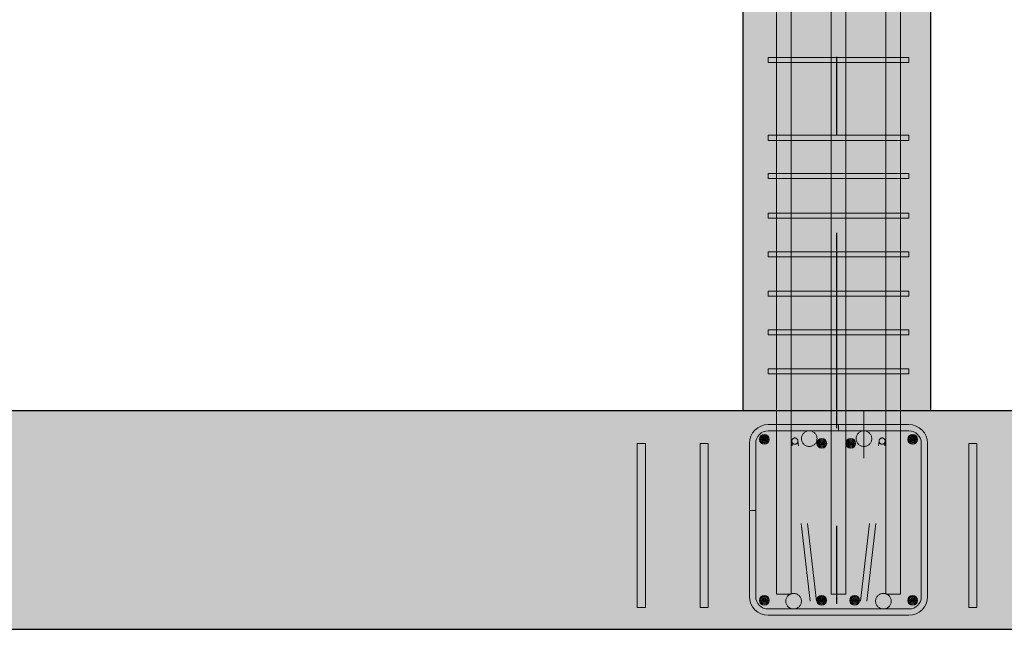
# Model space of a CAD drawing. Header units: millimetres. Extents: x -17.3 to 56.2, y -13.9 to 21.4.
# Tile 51 of 56: x 52.25 to 53.51, y -12.433 to -11.642. Entities that reach past the tile are written whole.
import ezdxf

# ---------------------------------------------------------------- set-up
doc = ezdxf.new("R2010")
doc.units = ezdxf.units.MM
doc.linetypes.add('DASHDOTX2', pattern=[2, 1, -0.5, 0, -0.5])
doc.linetypes.add('HIDDEN', pattern=[0.375, 0.25, -0.125])
for name, color, linetype, lineweight in [('Achsen', 7, 'Continuous', 20), ('einlesen aus Plan EG', 7, 'Continuous', 20), ('Geschnittene Kanten', 7, 'Continuous', 20), ('Schraffuren', 7, 'Continuous', 20)]:
    doc.layers.add(name, color=color, linetype=linetype, lineweight=lineweight)
doc.styles.add('Arial Narrow', font='ARIALN.TTF')
doc.dimstyles.new('Arch_Strakon_dimstyle', dxfattribs={"dimtxt": 8.75, "dimasz": 1, "dimexe": 1.25, "dimexo": 0.0625, "dimgap": 1, "dimtad": 0, "dimdec": 5, "dimzin": 12, "dimdsep": 46, "dimtxsty": 'Arial Narrow', "dimblk": 'Arrowhead_Tick', "dimsah": 1, "dimcen": 0, "dimse1": 1, "dimse2": 1, "dimclrd": 6, "dimclrt": 2, "dimazin": 0, "dimtfac": 1, "dimtdec": 4, "dimtmove": 0, "dimatfit": 3, "dimldrblk": 'NONE', "dimfxl": 1, "dimtvp": 1, "dimtolj": 1, "dimtzin": 0, "dimlwd": 13, "dimarcsym": 2})

# ---------------------------------------------------------------- blocks, each defined once
blk = doc.blocks.new('Arrowhead_Tick')
at = {"color": 0, "linetype": 'Continuous', "lineweight": -2}
for p, q in [((0, 10), (0, -5)), ((-1, 0), (0, 0)), ((5, 0), (0, 0))]:
    blk.add_line(p, q, dxfattribs=at)
at = {"color": 2, "linetype": 'Continuous', "lineweight": 35}
blk.add_line((2.21, 2.21), (-2.21, -2.21), dxfattribs=at)
blk = doc.blocks.new('*D13')
at = {"layer": 'Defpoints', "color": 0}
for p in [(49.3555, -12.1426), (53.1755, -12.1426), (53.1755, -12.575)]:
    blk.add_point(p, dxfattribs=at)
at = {"layer": 'einlesen aus Plan EG', "color": 6, "linetype": 'Continuous', "lineweight": 13}
blk.add_line((49.3655, -12.575), (53.1655, -12.575), dxfattribs=at)
at = {"layer": 'einlesen aus Plan EG', "color": 6, "lineweight": 13, "xscale": 0.01, "yscale": 0.01, "zscale": 0.01}
blk.add_blockref('Arrowhead_Tick', (53.1755, -12.575), dxfattribs=at)
at = {"layer": 'einlesen aus Plan EG', "color": 6, "lineweight": 13, "xscale": 0.01, "yscale": 0.01, "zscale": 0.01, "rotation": 180}
blk.add_blockref('Arrowhead_Tick', (49.3555, -12.575), dxfattribs=at)
at = {"layer": 'einlesen aus Plan EG', "color": 2, "lineweight": 35, "insert": (51.2655, -12.5098), "char_height": 0.07875, "attachment_point": 5, "style": 'Arial Narrow'}
blk.add_mtext('\\A1;3.82', dxfattribs=at)
blk = doc.blocks.new('_None')
blk = doc.blocks.new('*D14')
at = {"layer": 'Defpoints', "color": 0}
for p in [(53.1755, -12.1426), (53.2955, -12.575), (53.2955, -13.3651)]:
    blk.add_point(p, dxfattribs=at)
at = {"layer": 'einlesen aus Plan EG', "color": 6, "linetype": 'Continuous', "lineweight": 13}
blk.add_line((53.1855, -12.575), (53.2855, -12.575), dxfattribs=at)
at = {"layer": 'einlesen aus Plan EG', "color": 6, "lineweight": 13, "xscale": 0.01, "yscale": 0.01, "zscale": 0.01}
blk.add_blockref('Arrowhead_Tick', (53.2955, -12.575), dxfattribs=at)
at = {"layer": 'einlesen aus Plan EG', "color": 6, "lineweight": 13, "xscale": 0.01, "yscale": 0.01, "zscale": 0.01, "rotation": 180}
blk.add_blockref('Arrowhead_Tick', (53.1755, -12.575), dxfattribs=at)
at = {"layer": 'einlesen aus Plan EG', "color": 2, "lineweight": 35, "insert": (53.2355, -12.5105), "char_height": 0.07875, "attachment_point": 5, "style": 'Arial Narrow'}
blk.add_mtext('\\A1;12', dxfattribs=at)
blk = doc.blocks.new('*D15')
at = {"layer": 'Defpoints', "color": 0}
for p in [(53.4155, -12.1426), (53.4155, -12.575), (53.2955, -13.3651)]:
    blk.add_point(p, dxfattribs=at)
at = {"layer": 'einlesen aus Plan EG', "color": 6, "linetype": 'Continuous', "lineweight": 13}
blk.add_line((53.3055, -12.575), (53.4055, -12.575), dxfattribs=at)
at = {"layer": 'einlesen aus Plan EG', "color": 6, "lineweight": 13, "xscale": 0.01, "yscale": 0.01, "zscale": 0.01}
blk.add_blockref('Arrowhead_Tick', (53.4155, -12.575), dxfattribs=at)
at = {"layer": 'einlesen aus Plan EG', "color": 6, "lineweight": 13, "xscale": 0.01, "yscale": 0.01, "zscale": 0.01, "rotation": 180}
blk.add_blockref('Arrowhead_Tick', (53.2955, -12.575), dxfattribs=at)
at = {"layer": 'einlesen aus Plan EG', "color": 2, "lineweight": 35, "insert": (53.3555, -12.5105), "char_height": 0.07875, "attachment_point": 5, "style": 'Arial Narrow'}
blk.add_mtext('\\A1;12', dxfattribs=at)

msp = doc.modelspace()

# ---------------------------------------------------------------- hatches: boundary and pattern name
at = {"layer": 'Achsen', "lineweight": 13, "true_color": 0xcccccc}
h = msp.add_hatch(color=254, dxfattribs=at)
h.paths.add_polyline_path([(53.365339, -12.386579), (53.365334, -12.386265), (53.365319, -12.385951), (53.365294, -12.385638), (53.36526, -12.385326), (53.365215, -12.385015), (53.365161, -12.384705), (53.365098, -12.384398), (53.365024, -12.384092), (53.364942, -12.383789), (53.364849, -12.383489), (53.364747, -12.383192), (53.364636, -12.382898), (53.364516, -12.382608), (53.364387, -12.382321), (53.364249, -12.382039), (53.364102, -12.381762), (53.363946, -12.381489), (53.363782, -12.381221), (53.363609, -12.380958), (53.363429, -12.380701), (53.36324, -12.38045), (53.363044, -12.380205), (53.36284, -12.379966), (53.362628, -12.379734), (53.36241, -12.379508), (53.362184, -12.37929), (53.361952, -12.379078), (53.361713, -12.378874), (53.361468, -12.378678), (53.361216, -12.378489), (53.360959, -12.378308), (53.360697, -12.378136), (53.360429, -12.377972), (53.360156, -12.377816), (53.359879, -12.377669), (53.359596, -12.377531), (53.35931, -12.377402), (53.35902, -12.377281), (53.358726, -12.37717), (53.358429, -12.377069), (53.358129, -12.376976), (53.357826, -12.376893), (53.35752, -12.37682), (53.357212, -12.376756), (53.356903, -12.376702), (53.356592, -12.376658), (53.35628, -12.376624), (53.355967, -12.376599), (53.355653, -12.376584), (53.355339, -12.376579), (53.355024, -12.376584), (53.354711, -12.376599), (53.354398, -12.376624), (53.354085, -12.376658), (53.353774, -12.376702), (53.353465, -12.376756), (53.353157, -12.37682), (53.352852, -12.376893), (53.352549, -12.376976), (53.352248, -12.377069), (53.351951, -12.37717), (53.351657, -12.377281), (53.351367, -12.377402), (53.351081, -12.377531), (53.350799, -12.377669), (53.350521, -12.377816), (53.350248, -12.377972), (53.34998, -12.378136), (53.349718, -12.378308), (53.349461, -12.378489), (53.34921, -12.378678), (53.348964, -12.378874), (53.348725, -12.379078), (53.348493, -12.37929), (53.348268, -12.379508), (53.348049, -12.379734), (53.347837, -12.379966), (53.347633, -12.380205), (53.347437, -12.38045), (53.347248, -12.380701), (53.347068, -12.380958), (53.346895, -12.381221), (53.346731, -12.381489), (53.346576, -12.381762), (53.346429, -12.382039), (53.34629, -12.382321), (53.346161, -12.382608), (53.346041, -12.382898), (53.34593, -12.383192), (53.345828, -12.383489), (53.345736, -12.383789), (53.345653, -12.384092), (53.345579, -12.384398), (53.345516, -12.384705), (53.345462, -12.385015), (53.345417, -12.385326), (53.345383, -12.385638), (53.345358, -12.385951), (53.345344, -12.386265), (53.345339, -12.386579), (53.345344, -12.386893), (53.345358, -12.387207), (53.345383, -12.38752), (53.345417, -12.387833), (53.345462, -12.388144), (53.345516, -12.388453), (53.345579, -12.388761), (53.345653, -12.389066), (53.345736, -12.389369), (53.345828, -12.389669), (53.34593, -12.389967), (53.346041, -12.39026), (53.346161, -12.390551), (53.34629, -12.390837), (53.346429, -12.391119), (53.346576, -12.391397), (53.346731, -12.39167), (53.346895, -12.391938), (53.347068, -12.3922), (53.347248, -12.392457), (53.347437, -12.392708), (53.347633, -12.392953), (53.347837, -12.393192), (53.348049, -12.393425), (53.348268, -12.39365), (53.348493, -12.393869), (53.348725, -12.39408), (53.348964, -12.394284), (53.34921, -12.394481), (53.349461, -12.394669), (53.349718, -12.39485), (53.34998, -12.395023), (53.350248, -12.395187), (53.350521, -12.395342), (53.350799, -12.395489), (53.351081, -12.395628), (53.351367, -12.395757), (53.351657, -12.395877), (53.351951, -12.395988), (53.352248, -12.39609), (53.352549, -12.396182), (53.352852, -12.396265), (53.353157, -12.396338), (53.353465, -12.396402), (53.353774, -12.396456), (53.354085, -12.3965), (53.354398, -12.396535), (53.354711, -12.39656), (53.355024, -12.396574), (53.355339, -12.396579), (53.355653, -12.396574), (53.355967, -12.39656), (53.35628, -12.396535), (53.356592, -12.3965), (53.356903, -12.396456), (53.357212, -12.396402), (53.35752, -12.396338), (53.357826, -12.396265), (53.358129, -12.396182), (53.358429, -12.39609), (53.358726, -12.395988), (53.35902, -12.395877), (53.35931, -12.395757), (53.359596, -12.395628), (53.359879, -12.395489), (53.360156, -12.395342), (53.360429, -12.395187), (53.360697, -12.395023), (53.360959, -12.39485), (53.361216, -12.394669), (53.361468, -12.394481), (53.361713, -12.394284), (53.361952, -12.39408), (53.362184, -12.393869), (53.36241, -12.39365), (53.362628, -12.393425), (53.36284, -12.393192), (53.363044, -12.392953), (53.36324, -12.392708), (53.363429, -12.392457), (53.363609, -12.3922), (53.363782, -12.391938), (53.363946, -12.39167), (53.364102, -12.391397), (53.364249, -12.391119), (53.364387, -12.390837), (53.364516, -12.390551), (53.364636, -12.39026), (53.364747, -12.389967), (53.364849, -12.389669), (53.364942, -12.389369), (53.365024, -12.389066), (53.365098, -12.388761), (53.365161, -12.388453), (53.365215, -12.388144), (53.36526, -12.387833), (53.365294, -12.38752), (53.365319, -12.387207), (53.365334, -12.386893)])
h.paths.add_polyline_path([(53.270339, -12.178579), (53.270334, -12.178265), (53.270319, -12.177951), (53.270294, -12.177638), (53.27026, -12.177326), (53.270215, -12.177015), (53.270161, -12.176705), (53.270098, -12.176398), (53.270024, -12.176092), (53.269942, -12.175789), (53.269849, -12.175489), (53.269747, -12.175192), (53.269636, -12.174898), (53.269516, -12.174608), (53.269387, -12.174321), (53.269249, -12.174039), (53.269102, -12.173762), (53.268946, -12.173489), (53.268782, -12.173221), (53.268609, -12.172958), (53.268429, -12.172701), (53.26824, -12.17245), (53.268044, -12.172205), (53.26784, -12.171966), (53.267628, -12.171734), (53.26741, -12.171508), (53.267184, -12.17129), (53.266952, -12.171078), (53.266713, -12.170874), (53.266468, -12.170678), (53.266216, -12.170489), (53.265959, -12.170308), (53.265697, -12.170136), (53.265429, -12.169972), (53.265156, -12.169816), (53.264879, -12.169669), (53.264596, -12.169531), (53.26431, -12.169402), (53.26402, -12.169281), (53.263726, -12.16917), (53.263429, -12.169069), (53.263129, -12.168976), (53.262826, -12.168893), (53.26252, -12.16882), (53.262212, -12.168756), (53.261903, -12.168702), (53.261592, -12.168658), (53.26128, -12.168624), (53.260967, -12.168599), (53.260653, -12.168584), (53.260339, -12.168579), (53.260024, -12.168584), (53.259711, -12.168599), (53.259398, -12.168624), (53.259085, -12.168658), (53.258774, -12.168702), (53.258465, -12.168756), (53.258157, -12.16882), (53.257852, -12.168893), (53.257549, -12.168976), (53.257248, -12.169069), (53.256951, -12.16917), (53.256657, -12.169281), (53.256367, -12.169402), (53.256081, -12.169531), (53.255799, -12.169669), (53.255521, -12.169816), (53.255248, -12.169972), (53.25498, -12.170136), (53.254718, -12.170308), (53.254461, -12.170489), (53.25421, -12.170678), (53.253964, -12.170874), (53.253725, -12.171078), (53.253493, -12.17129), (53.253268, -12.171508), (53.253049, -12.171734), (53.252837, -12.171966), (53.252633, -12.172205), (53.252437, -12.17245), (53.252248, -12.172701), (53.252068, -12.172958), (53.251895, -12.173221), (53.251731, -12.173489), (53.251576, -12.173762), (53.251429, -12.174039), (53.25129, -12.174321), (53.251161, -12.174608), (53.251041, -12.174898), (53.25093, -12.175192), (53.250828, -12.175489), (53.250736, -12.175789), (53.250653, -12.176092), (53.250579, -12.176398), (53.250516, -12.176705), (53.250462, -12.177015), (53.250417, -12.177326), (53.250383, -12.177638), (53.250358, -12.177951), (53.250344, -12.178265), (53.250339, -12.178579), (53.250344, -12.178893), (53.250358, -12.179207), (53.250383, -12.17952), (53.250417, -12.179833), (53.250462, -12.180144), (53.250516, -12.180453), (53.250579, -12.180761), (53.250653, -12.181066), (53.250736, -12.181369), (53.250828, -12.181669), (53.25093, -12.181967), (53.251041, -12.18226), (53.251161, -12.182551), (53.25129, -12.182837), (53.251429, -12.183119), (53.251576, -12.183397), (53.251731, -12.18367), (53.251895, -12.183938), (53.252068, -12.1842), (53.252248, -12.184457), (53.252437, -12.184708), (53.252633, -12.184953), (53.252837, -12.185192), (53.253049, -12.185425), (53.253268, -12.18565), (53.253493, -12.185869), (53.253725, -12.18608), (53.253964, -12.186284), (53.25421, -12.186481), (53.254461, -12.186669), (53.254718, -12.18685), (53.25498, -12.187023), (53.255248, -12.187187), (53.255521, -12.187342), (53.255799, -12.187489), (53.256081, -12.187628), (53.256367, -12.187757), (53.256657, -12.187877), (53.256951, -12.187988), (53.257248, -12.18809), (53.257549, -12.188182), (53.257852, -12.188265), (53.258157, -12.188338), (53.258465, -12.188402), (53.258774, -12.188456), (53.259085, -12.1885), (53.259398, -12.188535), (53.259711, -12.18856), (53.260024, -12.188574), (53.260339, -12.188579), (53.260653, -12.188574), (53.260967, -12.18856), (53.26128, -12.188535), (53.261592, -12.1885), (53.261903, -12.188456), (53.262212, -12.188402), (53.26252, -12.188338), (53.262826, -12.188265), (53.263129, -12.188182), (53.263429, -12.18809), (53.263726, -12.187988), (53.26402, -12.187877), (53.26431, -12.187757), (53.264596, -12.187628), (53.264879, -12.187489), (53.265156, -12.187342), (53.265429, -12.187187), (53.265697, -12.187023), (53.265959, -12.18685), (53.266216, -12.186669), (53.266468, -12.186481), (53.266713, -12.186284), (53.266952, -12.18608), (53.267184, -12.185869), (53.26741, -12.18565), (53.267628, -12.185425), (53.26784, -12.185192), (53.268044, -12.184953), (53.26824, -12.184708), (53.268429, -12.184457), (53.268609, -12.1842), (53.268782, -12.183938), (53.268946, -12.18367), (53.269102, -12.183397), (53.269249, -12.183119), (53.269387, -12.182837), (53.269516, -12.182551), (53.269636, -12.18226), (53.269747, -12.181967), (53.269849, -12.181669), (53.269942, -12.181369), (53.270024, -12.181066), (53.270098, -12.180761), (53.270161, -12.180453), (53.270215, -12.180144), (53.27026, -12.179833), (53.270294, -12.17952), (53.270319, -12.179207), (53.270334, -12.178893)])
h.paths.add_polyline_path([(53.340339, -12.178579), (53.340334, -12.178265), (53.340319, -12.177951), (53.340294, -12.177638), (53.34026, -12.177326), (53.340215, -12.177015), (53.340161, -12.176705), (53.340098, -12.176398), (53.340024, -12.176092), (53.339942, -12.175789), (53.339849, -12.175489), (53.339747, -12.175192), (53.339636, -12.174898), (53.339516, -12.174608), (53.339387, -12.174321), (53.339249, -12.174039), (53.339102, -12.173762), (53.338946, -12.173489), (53.338782, -12.173221), (53.338609, -12.172958), (53.338429, -12.172701), (53.33824, -12.17245), (53.338044, -12.172205), (53.33784, -12.171966), (53.337628, -12.171734), (53.33741, -12.171508), (53.337184, -12.17129), (53.336952, -12.171078), (53.336713, -12.170874), (53.336468, -12.170678), (53.336216, -12.170489), (53.335959, -12.170308), (53.335697, -12.170136), (53.335429, -12.169972), (53.335156, -12.169816), (53.334879, -12.169669), (53.334596, -12.169531), (53.33431, -12.169402), (53.33402, -12.169281), (53.333726, -12.16917), (53.333429, -12.169069), (53.333129, -12.168976), (53.332826, -12.168893), (53.33252, -12.16882), (53.332212, -12.168756), (53.331903, -12.168702), (53.331592, -12.168658), (53.33128, -12.168624), (53.330967, -12.168599), (53.330653, -12.168584), (53.330339, -12.168579), (53.330024, -12.168584), (53.329711, -12.168599), (53.329398, -12.168624), (53.329085, -12.168658), (53.328774, -12.168702), (53.328465, -12.168756), (53.328157, -12.16882), (53.327852, -12.168893), (53.327549, -12.168976), (53.327248, -12.169069), (53.326951, -12.16917), (53.326657, -12.169281), (53.326367, -12.169402), (53.326081, -12.169531), (53.325799, -12.169669), (53.325521, -12.169816), (53.325248, -12.169972), (53.32498, -12.170136), (53.324718, -12.170308), (53.324461, -12.170489), (53.32421, -12.170678), (53.323964, -12.170874), (53.323725, -12.171078), (53.323493, -12.17129), (53.323268, -12.171508), (53.323049, -12.171734), (53.322837, -12.171966), (53.322633, -12.172205), (53.322437, -12.17245), (53.322248, -12.172701), (53.322068, -12.172958), (53.321895, -12.173221), (53.321731, -12.173489), (53.321576, -12.173762), (53.321429, -12.174039), (53.32129, -12.174321), (53.321161, -12.174608), (53.321041, -12.174898), (53.32093, -12.175192), (53.320828, -12.175489), (53.320736, -12.175789), (53.320653, -12.176092), (53.320579, -12.176398), (53.320516, -12.176705), (53.320462, -12.177015), (53.320417, -12.177326), (53.320383, -12.177638), (53.320358, -12.177951), (53.320344, -12.178265), (53.320339, -12.178579), (53.320344, -12.178893), (53.320358, -12.179207), (53.320383, -12.17952), (53.320417, -12.179833), (53.320462, -12.180144), (53.320516, -12.180453), (53.320579, -12.180761), (53.320653, -12.181066), (53.320736, -12.181369), (53.320828, -12.181669), (53.32093, -12.181967), (53.321041, -12.18226), (53.321161, -12.182551), (53.32129, -12.182837), (53.321429, -12.183119), (53.321576, -12.183397), (53.321731, -12.18367), (53.321895, -12.183938), (53.322068, -12.1842), (53.322248, -12.184457), (53.322437, -12.184708), (53.322633, -12.184953), (53.322837, -12.185192), (53.323049, -12.185425), (53.323268, -12.18565), (53.323493, -12.185869), (53.323725, -12.18608), (53.323964, -12.186284), (53.32421, -12.186481), (53.324461, -12.186669), (53.324718, -12.18685), (53.32498, -12.187023), (53.325248, -12.187187), (53.325521, -12.187342), (53.325799, -12.187489), (53.326081, -12.187628), (53.326367, -12.187757), (53.326657, -12.187877), (53.326951, -12.187988), (53.327248, -12.18809), (53.327549, -12.188182), (53.327852, -12.188265), (53.328157, -12.188338), (53.328465, -12.188402), (53.328774, -12.188456), (53.329085, -12.1885), (53.329398, -12.188535), (53.329711, -12.18856), (53.330024, -12.188574), (53.330339, -12.188579), (53.330653, -12.188574), (53.330967, -12.18856), (53.33128, -12.188535), (53.331592, -12.1885), (53.331903, -12.188456), (53.332212, -12.188402), (53.33252, -12.188338), (53.332826, -12.188265), (53.333129, -12.188182), (53.333429, -12.18809), (53.333726, -12.187988), (53.33402, -12.187877), (53.33431, -12.187757), (53.334596, -12.187628), (53.334879, -12.187489), (53.335156, -12.187342), (53.335429, -12.187187), (53.335697, -12.187023), (53.335959, -12.18685), (53.336216, -12.186669), (53.336468, -12.186481), (53.336713, -12.186284), (53.336952, -12.18608), (53.337184, -12.185869), (53.33741, -12.18565), (53.337628, -12.185425), (53.33784, -12.185192), (53.338044, -12.184953), (53.33824, -12.184708), (53.338429, -12.184457), (53.338609, -12.1842), (53.338782, -12.183938), (53.338946, -12.18367), (53.339102, -12.183397), (53.339249, -12.183119), (53.339387, -12.182837), (53.339516, -12.182551), (53.339636, -12.18226), (53.339747, -12.181967), (53.339849, -12.181669), (53.339942, -12.181369), (53.340024, -12.181066), (53.340098, -12.180761), (53.340161, -12.180453), (53.340215, -12.180144), (53.34026, -12.179833), (53.340294, -12.17952), (53.340319, -12.179207), (53.340334, -12.178893)])
h.paths.add_polyline_path([(53.250339, -12.386579), (53.250334, -12.386265), (53.250319, -12.385951), (53.250294, -12.385638), (53.25026, -12.385326), (53.250215, -12.385015), (53.250161, -12.384705), (53.250098, -12.384398), (53.250024, -12.384092), (53.249942, -12.383789), (53.249849, -12.383489), (53.249747, -12.383192), (53.249636, -12.382898), (53.249516, -12.382608), (53.249387, -12.382321), (53.249249, -12.382039), (53.249102, -12.381762), (53.248946, -12.381489), (53.248782, -12.381221), (53.248609, -12.380958), (53.248429, -12.380701), (53.24824, -12.38045), (53.248044, -12.380205), (53.24784, -12.379966), (53.247628, -12.379734), (53.24741, -12.379508), (53.247184, -12.37929), (53.246952, -12.379078), (53.246713, -12.378874), (53.246468, -12.378678), (53.246216, -12.378489), (53.245959, -12.378308), (53.245697, -12.378136), (53.245429, -12.377972), (53.245156, -12.377816), (53.244879, -12.377669), (53.244596, -12.377531), (53.24431, -12.377402), (53.24402, -12.377281), (53.243726, -12.37717), (53.243429, -12.377069), (53.243129, -12.376976), (53.242826, -12.376893), (53.24252, -12.37682), (53.242212, -12.376756), (53.241903, -12.376702), (53.241592, -12.376658), (53.24128, -12.376624), (53.240967, -12.376599), (53.240653, -12.376584), (53.240339, -12.376579), (53.240024, -12.376584), (53.239711, -12.376599), (53.239398, -12.376624), (53.239085, -12.376658), (53.238774, -12.376702), (53.238465, -12.376756), (53.238157, -12.37682), (53.237852, -12.376893), (53.237549, -12.376976), (53.237248, -12.377069), (53.236951, -12.37717), (53.236657, -12.377281), (53.236367, -12.377402), (53.236081, -12.377531), (53.235799, -12.377669), (53.235521, -12.377816), (53.235248, -12.377972), (53.23498, -12.378136), (53.234718, -12.378308), (53.234461, -12.378489), (53.23421, -12.378678), (53.233964, -12.378874), (53.233725, -12.379078), (53.233493, -12.37929), (53.233268, -12.379508), (53.233049, -12.379734), (53.232837, -12.379966), (53.232633, -12.380205), (53.232437, -12.38045), (53.232248, -12.380701), (53.232068, -12.380958), (53.231895, -12.381221), (53.231731, -12.381489), (53.231576, -12.381762), (53.231429, -12.382039), (53.23129, -12.382321), (53.231161, -12.382608), (53.231041, -12.382898), (53.23093, -12.383192), (53.230828, -12.383489), (53.230736, -12.383789), (53.230653, -12.384092), (53.230579, -12.384398), (53.230516, -12.384705), (53.230462, -12.385015), (53.230417, -12.385326), (53.230383, -12.385638), (53.230358, -12.385951), (53.230344, -12.386265), (53.230339, -12.386579), (53.230344, -12.386893), (53.230358, -12.387207), (53.230383, -12.38752), (53.230417, -12.387833), (53.230462, -12.388144), (53.230516, -12.388453), (53.230579, -12.388761), (53.230653, -12.389066), (53.230736, -12.389369), (53.230828, -12.389669), (53.23093, -12.389967), (53.231041, -12.39026), (53.231161, -12.390551), (53.23129, -12.390837), (53.231429, -12.391119), (53.231576, -12.391397), (53.231731, -12.39167), (53.231895, -12.391938), (53.232068, -12.3922), (53.232248, -12.392457), (53.232437, -12.392708), (53.232633, -12.392953), (53.232837, -12.393192), (53.233049, -12.393425), (53.233268, -12.39365), (53.233493, -12.393869), (53.233725, -12.39408), (53.233964, -12.394284), (53.23421, -12.394481), (53.234461, -12.394669), (53.234718, -12.39485), (53.23498, -12.395023), (53.235248, -12.395187), (53.235521, -12.395342), (53.235799, -12.395489), (53.236081, -12.395628), (53.236367, -12.395757), (53.236657, -12.395877), (53.236951, -12.395988), (53.237248, -12.39609), (53.237549, -12.396182), (53.237852, -12.396265), (53.238157, -12.396338), (53.238465, -12.396402), (53.238774, -12.396456), (53.239085, -12.3965), (53.239398, -12.396535), (53.239711, -12.39656), (53.240024, -12.396574), (53.240339, -12.396579), (53.240653, -12.396574), (53.240967, -12.39656), (53.24128, -12.396535), (53.241592, -12.3965), (53.241903, -12.396456), (53.242212, -12.396402), (53.24252, -12.396338), (53.242826, -12.396265), (53.243129, -12.396182), (53.243429, -12.39609), (53.243726, -12.395988), (53.24402, -12.395877), (53.24431, -12.395757), (53.244596, -12.395628), (53.244879, -12.395489), (53.245156, -12.395342), (53.245429, -12.395187), (53.245697, -12.395023), (53.245959, -12.39485), (53.246216, -12.394669), (53.246468, -12.394481), (53.246713, -12.394284), (53.246952, -12.39408), (53.247184, -12.393869), (53.24741, -12.39365), (53.247628, -12.393425), (53.24784, -12.393192), (53.248044, -12.392953), (53.24824, -12.392708), (53.248429, -12.392457), (53.248609, -12.3922), (53.248782, -12.391938), (53.248946, -12.39167), (53.249102, -12.391397), (53.249249, -12.391119), (53.249387, -12.390837), (53.249516, -12.390551), (53.249636, -12.39026), (53.249747, -12.389967), (53.249849, -12.389669), (53.249942, -12.389369), (53.250024, -12.389066), (53.250098, -12.388761), (53.250161, -12.388453), (53.250215, -12.388144), (53.25026, -12.387833), (53.250294, -12.38752), (53.250319, -12.387207), (53.250334, -12.386893)])
h = msp.add_hatch(color=254, dxfattribs=at)
h.paths.add_polyline_path([(53.365339, -12.386579), (53.365334, -12.386265), (53.365319, -12.385951), (53.365294, -12.385638), (53.36526, -12.385326), (53.365215, -12.385015), (53.365161, -12.384705), (53.365098, -12.384398), (53.365024, -12.384092), (53.364942, -12.383789), (53.364849, -12.383489), (53.364747, -12.383192), (53.364636, -12.382898), (53.364516, -12.382608), (53.364387, -12.382321), (53.364249, -12.382039), (53.364102, -12.381762), (53.363946, -12.381489), (53.363782, -12.381221), (53.363609, -12.380958), (53.363429, -12.380701), (53.36324, -12.38045), (53.363044, -12.380205), (53.36284, -12.379966), (53.362628, -12.379734), (53.36241, -12.379508), (53.362184, -12.37929), (53.361952, -12.379078), (53.361713, -12.378874), (53.361468, -12.378678), (53.361216, -12.378489), (53.360959, -12.378308), (53.360697, -12.378136), (53.360429, -12.377972), (53.360156, -12.377816), (53.359879, -12.377669), (53.359596, -12.377531), (53.35931, -12.377402), (53.35902, -12.377281), (53.358726, -12.37717), (53.358429, -12.377069), (53.358129, -12.376976), (53.357826, -12.376893), (53.35752, -12.37682), (53.357212, -12.376756), (53.356903, -12.376702), (53.356592, -12.376658), (53.35628, -12.376624), (53.355967, -12.376599), (53.355653, -12.376584), (53.355339, -12.376579), (53.355024, -12.376584), (53.354711, -12.376599), (53.354398, -12.376624), (53.354085, -12.376658), (53.353774, -12.376702), (53.353465, -12.376756), (53.353157, -12.37682), (53.352852, -12.376893), (53.352549, -12.376976), (53.352248, -12.377069), (53.351951, -12.37717), (53.351657, -12.377281), (53.351367, -12.377402), (53.351081, -12.377531), (53.350799, -12.377669), (53.350521, -12.377816), (53.350248, -12.377972), (53.34998, -12.378136), (53.349718, -12.378308), (53.349461, -12.378489), (53.34921, -12.378678), (53.348964, -12.378874), (53.348725, -12.379078), (53.348493, -12.37929), (53.348268, -12.379508), (53.348049, -12.379734), (53.347837, -12.379966), (53.347633, -12.380205), (53.347437, -12.38045), (53.347248, -12.380701), (53.347068, -12.380958), (53.346895, -12.381221), (53.346731, -12.381489), (53.346576, -12.381762), (53.346429, -12.382039), (53.34629, -12.382321), (53.346161, -12.382608), (53.346041, -12.382898), (53.34593, -12.383192), (53.345828, -12.383489), (53.345736, -12.383789), (53.345653, -12.384092), (53.345579, -12.384398), (53.345516, -12.384705), (53.345462, -12.385015), (53.345417, -12.385326), (53.345383, -12.385638), (53.345358, -12.385951), (53.345344, -12.386265), (53.345339, -12.386579), (53.345344, -12.386893), (53.345358, -12.387207), (53.345383, -12.38752), (53.345417, -12.387833), (53.345462, -12.388144), (53.345516, -12.388453), (53.345579, -12.388761), (53.345653, -12.389066), (53.345736, -12.389369), (53.345828, -12.389669), (53.34593, -12.389967), (53.346041, -12.39026), (53.346161, -12.390551), (53.34629, -12.390837), (53.346429, -12.391119), (53.346576, -12.391397), (53.346731, -12.39167), (53.346895, -12.391938), (53.347068, -12.3922), (53.347248, -12.392457), (53.347437, -12.392708), (53.347633, -12.392953), (53.347837, -12.393192), (53.348049, -12.393425), (53.348268, -12.39365), (53.348493, -12.393869), (53.348725, -12.39408), (53.348964, -12.394284), (53.34921, -12.394481), (53.349461, -12.394669), (53.349718, -12.39485), (53.34998, -12.395023), (53.350248, -12.395187), (53.350521, -12.395342), (53.350799, -12.395489), (53.351081, -12.395628), (53.351367, -12.395757), (53.351657, -12.395877), (53.351951, -12.395988), (53.352248, -12.39609), (53.352549, -12.396182), (53.352852, -12.396265), (53.353157, -12.396338), (53.353465, -12.396402), (53.353774, -12.396456), (53.354085, -12.3965), (53.354398, -12.396535), (53.354711, -12.39656), (53.355024, -12.396574), (53.355339, -12.396579), (53.355653, -12.396574), (53.355967, -12.39656), (53.35628, -12.396535), (53.356592, -12.3965), (53.356903, -12.396456), (53.357212, -12.396402), (53.35752, -12.396338), (53.357826, -12.396265), (53.358129, -12.396182), (53.358429, -12.39609), (53.358726, -12.395988), (53.35902, -12.395877), (53.35931, -12.395757), (53.359596, -12.395628), (53.359879, -12.395489), (53.360156, -12.395342), (53.360429, -12.395187), (53.360697, -12.395023), (53.360959, -12.39485), (53.361216, -12.394669), (53.361468, -12.394481), (53.361713, -12.394284), (53.361952, -12.39408), (53.362184, -12.393869), (53.36241, -12.39365), (53.362628, -12.393425), (53.36284, -12.393192), (53.363044, -12.392953), (53.36324, -12.392708), (53.363429, -12.392457), (53.363609, -12.3922), (53.363782, -12.391938), (53.363946, -12.39167), (53.364102, -12.391397), (53.364249, -12.391119), (53.364387, -12.390837), (53.364516, -12.390551), (53.364636, -12.39026), (53.364747, -12.389967), (53.364849, -12.389669), (53.364942, -12.389369), (53.365024, -12.389066), (53.365098, -12.388761), (53.365161, -12.388453), (53.365215, -12.388144), (53.36526, -12.387833), (53.365294, -12.38752), (53.365319, -12.387207), (53.365334, -12.386893)])
h.paths.add_polyline_path([(53.270339, -12.178579), (53.270334, -12.178265), (53.270319, -12.177951), (53.270294, -12.177638), (53.27026, -12.177326), (53.270215, -12.177015), (53.270161, -12.176705), (53.270098, -12.176398), (53.270024, -12.176092), (53.269942, -12.175789), (53.269849, -12.175489), (53.269747, -12.175192), (53.269636, -12.174898), (53.269516, -12.174608), (53.269387, -12.174321), (53.269249, -12.174039), (53.269102, -12.173762), (53.268946, -12.173489), (53.268782, -12.173221), (53.268609, -12.172958), (53.268429, -12.172701), (53.26824, -12.17245), (53.268044, -12.172205), (53.26784, -12.171966), (53.267628, -12.171734), (53.26741, -12.171508), (53.267184, -12.17129), (53.266952, -12.171078), (53.266713, -12.170874), (53.266468, -12.170678), (53.266216, -12.170489), (53.265959, -12.170308), (53.265697, -12.170136), (53.265429, -12.169972), (53.265156, -12.169816), (53.264879, -12.169669), (53.264596, -12.169531), (53.26431, -12.169402), (53.26402, -12.169281), (53.263726, -12.16917), (53.263429, -12.169069), (53.263129, -12.168976), (53.262826, -12.168893), (53.26252, -12.16882), (53.262212, -12.168756), (53.261903, -12.168702), (53.261592, -12.168658), (53.26128, -12.168624), (53.260967, -12.168599), (53.260653, -12.168584), (53.260339, -12.168579), (53.260024, -12.168584), (53.259711, -12.168599), (53.259398, -12.168624), (53.259085, -12.168658), (53.258774, -12.168702), (53.258465, -12.168756), (53.258157, -12.16882), (53.257852, -12.168893), (53.257549, -12.168976), (53.257248, -12.169069), (53.256951, -12.16917), (53.256657, -12.169281), (53.256367, -12.169402), (53.256081, -12.169531), (53.255799, -12.169669), (53.255521, -12.169816), (53.255248, -12.169972), (53.25498, -12.170136), (53.254718, -12.170308), (53.254461, -12.170489), (53.25421, -12.170678), (53.253964, -12.170874), (53.253725, -12.171078), (53.253493, -12.17129), (53.253268, -12.171508), (53.253049, -12.171734), (53.252837, -12.171966), (53.252633, -12.172205), (53.252437, -12.17245), (53.252248, -12.172701), (53.252068, -12.172958), (53.251895, -12.173221), (53.251731, -12.173489), (53.251576, -12.173762), (53.251429, -12.174039), (53.25129, -12.174321), (53.251161, -12.174608), (53.251041, -12.174898), (53.25093, -12.175192), (53.250828, -12.175489), (53.250736, -12.175789), (53.250653, -12.176092), (53.250579, -12.176398), (53.250516, -12.176705), (53.250462, -12.177015), (53.250417, -12.177326), (53.250383, -12.177638), (53.250358, -12.177951), (53.250344, -12.178265), (53.250339, -12.178579), (53.250344, -12.178893), (53.250358, -12.179207), (53.250383, -12.17952), (53.250417, -12.179833), (53.250462, -12.180144), (53.250516, -12.180453), (53.250579, -12.180761), (53.250653, -12.181066), (53.250736, -12.181369), (53.250828, -12.181669), (53.25093, -12.181967), (53.251041, -12.18226), (53.251161, -12.182551), (53.25129, -12.182837), (53.251429, -12.183119), (53.251576, -12.183397), (53.251731, -12.18367), (53.251895, -12.183938), (53.252068, -12.1842), (53.252248, -12.184457), (53.252437, -12.184708), (53.252633, -12.184953), (53.252837, -12.185192), (53.253049, -12.185425), (53.253268, -12.18565), (53.253493, -12.185869), (53.253725, -12.18608), (53.253964, -12.186284), (53.25421, -12.186481), (53.254461, -12.186669), (53.254718, -12.18685), (53.25498, -12.187023), (53.255248, -12.187187), (53.255521, -12.187342), (53.255799, -12.187489), (53.256081, -12.187628), (53.256367, -12.187757), (53.256657, -12.187877), (53.256951, -12.187988), (53.257248, -12.18809), (53.257549, -12.188182), (53.257852, -12.188265), (53.258157, -12.188338), (53.258465, -12.188402), (53.258774, -12.188456), (53.259085, -12.1885), (53.259398, -12.188535), (53.259711, -12.18856), (53.260024, -12.188574), (53.260339, -12.188579), (53.260653, -12.188574), (53.260967, -12.18856), (53.26128, -12.188535), (53.261592, -12.1885), (53.261903, -12.188456), (53.262212, -12.188402), (53.26252, -12.188338), (53.262826, -12.188265), (53.263129, -12.188182), (53.263429, -12.18809), (53.263726, -12.187988), (53.26402, -12.187877), (53.26431, -12.187757), (53.264596, -12.187628), (53.264879, -12.187489), (53.265156, -12.187342), (53.265429, -12.187187), (53.265697, -12.187023), (53.265959, -12.18685), (53.266216, -12.186669), (53.266468, -12.186481), (53.266713, -12.186284), (53.266952, -12.18608), (53.267184, -12.185869), (53.26741, -12.18565), (53.267628, -12.185425), (53.26784, -12.185192), (53.268044, -12.184953), (53.26824, -12.184708), (53.268429, -12.184457), (53.268609, -12.1842), (53.268782, -12.183938), (53.268946, -12.18367), (53.269102, -12.183397), (53.269249, -12.183119), (53.269387, -12.182837), (53.269516, -12.182551), (53.269636, -12.18226), (53.269747, -12.181967), (53.269849, -12.181669), (53.269942, -12.181369), (53.270024, -12.181066), (53.270098, -12.180761), (53.270161, -12.180453), (53.270215, -12.180144), (53.27026, -12.179833), (53.270294, -12.17952), (53.270319, -12.179207), (53.270334, -12.178893)])
h.paths.add_polyline_path([(53.340339, -12.178579), (53.340334, -12.178265), (53.340319, -12.177951), (53.340294, -12.177638), (53.34026, -12.177326), (53.340215, -12.177015), (53.340161, -12.176705), (53.340098, -12.176398), (53.340024, -12.176092), (53.339942, -12.175789), (53.339849, -12.175489), (53.339747, -12.175192), (53.339636, -12.174898), (53.339516, -12.174608), (53.339387, -12.174321), (53.339249, -12.174039), (53.339102, -12.173762), (53.338946, -12.173489), (53.338782, -12.173221), (53.338609, -12.172958), (53.338429, -12.172701), (53.33824, -12.17245), (53.338044, -12.172205), (53.33784, -12.171966), (53.337628, -12.171734), (53.33741, -12.171508), (53.337184, -12.17129), (53.336952, -12.171078), (53.336713, -12.170874), (53.336468, -12.170678), (53.336216, -12.170489), (53.335959, -12.170308), (53.335697, -12.170136), (53.335429, -12.169972), (53.335156, -12.169816), (53.334879, -12.169669), (53.334596, -12.169531), (53.33431, -12.169402), (53.33402, -12.169281), (53.333726, -12.16917), (53.333429, -12.169069), (53.333129, -12.168976), (53.332826, -12.168893), (53.33252, -12.16882), (53.332212, -12.168756), (53.331903, -12.168702), (53.331592, -12.168658), (53.33128, -12.168624), (53.330967, -12.168599), (53.330653, -12.168584), (53.330339, -12.168579), (53.330024, -12.168584), (53.329711, -12.168599), (53.329398, -12.168624), (53.329085, -12.168658), (53.328774, -12.168702), (53.328465, -12.168756), (53.328157, -12.16882), (53.327852, -12.168893), (53.327549, -12.168976), (53.327248, -12.169069), (53.326951, -12.16917), (53.326657, -12.169281), (53.326367, -12.169402), (53.326081, -12.169531), (53.325799, -12.169669), (53.325521, -12.169816), (53.325248, -12.169972), (53.32498, -12.170136), (53.324718, -12.170308), (53.324461, -12.170489), (53.32421, -12.170678), (53.323964, -12.170874), (53.323725, -12.171078), (53.323493, -12.17129), (53.323268, -12.171508), (53.323049, -12.171734), (53.322837, -12.171966), (53.322633, -12.172205), (53.322437, -12.17245), (53.322248, -12.172701), (53.322068, -12.172958), (53.321895, -12.173221), (53.321731, -12.173489), (53.321576, -12.173762), (53.321429, -12.174039), (53.32129, -12.174321), (53.321161, -12.174608), (53.321041, -12.174898), (53.32093, -12.175192), (53.320828, -12.175489), (53.320736, -12.175789), (53.320653, -12.176092), (53.320579, -12.176398), (53.320516, -12.176705), (53.320462, -12.177015), (53.320417, -12.177326), (53.320383, -12.177638), (53.320358, -12.177951), (53.320344, -12.178265), (53.320339, -12.178579), (53.320344, -12.178893), (53.320358, -12.179207), (53.320383, -12.17952), (53.320417, -12.179833), (53.320462, -12.180144), (53.320516, -12.180453), (53.320579, -12.180761), (53.320653, -12.181066), (53.320736, -12.181369), (53.320828, -12.181669), (53.32093, -12.181967), (53.321041, -12.18226), (53.321161, -12.182551), (53.32129, -12.182837), (53.321429, -12.183119), (53.321576, -12.183397), (53.321731, -12.18367), (53.321895, -12.183938), (53.322068, -12.1842), (53.322248, -12.184457), (53.322437, -12.184708), (53.322633, -12.184953), (53.322837, -12.185192), (53.323049, -12.185425), (53.323268, -12.18565), (53.323493, -12.185869), (53.323725, -12.18608), (53.323964, -12.186284), (53.32421, -12.186481), (53.324461, -12.186669), (53.324718, -12.18685), (53.32498, -12.187023), (53.325248, -12.187187), (53.325521, -12.187342), (53.325799, -12.187489), (53.326081, -12.187628), (53.326367, -12.187757), (53.326657, -12.187877), (53.326951, -12.187988), (53.327248, -12.18809), (53.327549, -12.188182), (53.327852, -12.188265), (53.328157, -12.188338), (53.328465, -12.188402), (53.328774, -12.188456), (53.329085, -12.1885), (53.329398, -12.188535), (53.329711, -12.18856), (53.330024, -12.188574), (53.330339, -12.188579), (53.330653, -12.188574), (53.330967, -12.18856), (53.33128, -12.188535), (53.331592, -12.1885), (53.331903, -12.188456), (53.332212, -12.188402), (53.33252, -12.188338), (53.332826, -12.188265), (53.333129, -12.188182), (53.333429, -12.18809), (53.333726, -12.187988), (53.33402, -12.187877), (53.33431, -12.187757), (53.334596, -12.187628), (53.334879, -12.187489), (53.335156, -12.187342), (53.335429, -12.187187), (53.335697, -12.187023), (53.335959, -12.18685), (53.336216, -12.186669), (53.336468, -12.186481), (53.336713, -12.186284), (53.336952, -12.18608), (53.337184, -12.185869), (53.33741, -12.18565), (53.337628, -12.185425), (53.33784, -12.185192), (53.338044, -12.184953), (53.33824, -12.184708), (53.338429, -12.184457), (53.338609, -12.1842), (53.338782, -12.183938), (53.338946, -12.18367), (53.339102, -12.183397), (53.339249, -12.183119), (53.339387, -12.182837), (53.339516, -12.182551), (53.339636, -12.18226), (53.339747, -12.181967), (53.339849, -12.181669), (53.339942, -12.181369), (53.340024, -12.181066), (53.340098, -12.180761), (53.340161, -12.180453), (53.340215, -12.180144), (53.34026, -12.179833), (53.340294, -12.17952), (53.340319, -12.179207), (53.340334, -12.178893)])
h.paths.add_polyline_path([(53.250339, -12.386579), (53.250334, -12.386265), (53.250319, -12.385951), (53.250294, -12.385638), (53.25026, -12.385326), (53.250215, -12.385015), (53.250161, -12.384705), (53.250098, -12.384398), (53.250024, -12.384092), (53.249942, -12.383789), (53.249849, -12.383489), (53.249747, -12.383192), (53.249636, -12.382898), (53.249516, -12.382608), (53.249387, -12.382321), (53.249249, -12.382039), (53.249102, -12.381762), (53.248946, -12.381489), (53.248782, -12.381221), (53.248609, -12.380958), (53.248429, -12.380701), (53.24824, -12.38045), (53.248044, -12.380205), (53.24784, -12.379966), (53.247628, -12.379734), (53.24741, -12.379508), (53.247184, -12.37929), (53.246952, -12.379078), (53.246713, -12.378874), (53.246468, -12.378678), (53.246216, -12.378489), (53.245959, -12.378308), (53.245697, -12.378136), (53.245429, -12.377972), (53.245156, -12.377816), (53.244879, -12.377669), (53.244596, -12.377531), (53.24431, -12.377402), (53.24402, -12.377281), (53.243726, -12.37717), (53.243429, -12.377069), (53.243129, -12.376976), (53.242826, -12.376893), (53.24252, -12.37682), (53.242212, -12.376756), (53.241903, -12.376702), (53.241592, -12.376658), (53.24128, -12.376624), (53.240967, -12.376599), (53.240653, -12.376584), (53.240339, -12.376579), (53.240024, -12.376584), (53.239711, -12.376599), (53.239398, -12.376624), (53.239085, -12.376658), (53.238774, -12.376702), (53.238465, -12.376756), (53.238157, -12.37682), (53.237852, -12.376893), (53.237549, -12.376976), (53.237248, -12.377069), (53.236951, -12.37717), (53.236657, -12.377281), (53.236367, -12.377402), (53.236081, -12.377531), (53.235799, -12.377669), (53.235521, -12.377816), (53.235248, -12.377972), (53.23498, -12.378136), (53.234718, -12.378308), (53.234461, -12.378489), (53.23421, -12.378678), (53.233964, -12.378874), (53.233725, -12.379078), (53.233493, -12.37929), (53.233268, -12.379508), (53.233049, -12.379734), (53.232837, -12.379966), (53.232633, -12.380205), (53.232437, -12.38045), (53.232248, -12.380701), (53.232068, -12.380958), (53.231895, -12.381221), (53.231731, -12.381489), (53.231576, -12.381762), (53.231429, -12.382039), (53.23129, -12.382321), (53.231161, -12.382608), (53.231041, -12.382898), (53.23093, -12.383192), (53.230828, -12.383489), (53.230736, -12.383789), (53.230653, -12.384092), (53.230579, -12.384398), (53.230516, -12.384705), (53.230462, -12.385015), (53.230417, -12.385326), (53.230383, -12.385638), (53.230358, -12.385951), (53.230344, -12.386265), (53.230339, -12.386579), (53.230344, -12.386893), (53.230358, -12.387207), (53.230383, -12.38752), (53.230417, -12.387833), (53.230462, -12.388144), (53.230516, -12.388453), (53.230579, -12.388761), (53.230653, -12.389066), (53.230736, -12.389369), (53.230828, -12.389669), (53.23093, -12.389967), (53.231041, -12.39026), (53.231161, -12.390551), (53.23129, -12.390837), (53.231429, -12.391119), (53.231576, -12.391397), (53.231731, -12.39167), (53.231895, -12.391938), (53.232068, -12.3922), (53.232248, -12.392457), (53.232437, -12.392708), (53.232633, -12.392953), (53.232837, -12.393192), (53.233049, -12.393425), (53.233268, -12.39365), (53.233493, -12.393869), (53.233725, -12.39408), (53.233964, -12.394284), (53.23421, -12.394481), (53.234461, -12.394669), (53.234718, -12.39485), (53.23498, -12.395023), (53.235248, -12.395187), (53.235521, -12.395342), (53.235799, -12.395489), (53.236081, -12.395628), (53.236367, -12.395757), (53.236657, -12.395877), (53.236951, -12.395988), (53.237248, -12.39609), (53.237549, -12.396182), (53.237852, -12.396265), (53.238157, -12.396338), (53.238465, -12.396402), (53.238774, -12.396456), (53.239085, -12.3965), (53.239398, -12.396535), (53.239711, -12.39656), (53.240024, -12.396574), (53.240339, -12.396579), (53.240653, -12.396574), (53.240967, -12.39656), (53.24128, -12.396535), (53.241592, -12.3965), (53.241903, -12.396456), (53.242212, -12.396402), (53.24252, -12.396338), (53.242826, -12.396265), (53.243129, -12.396182), (53.243429, -12.39609), (53.243726, -12.395988), (53.24402, -12.395877), (53.24431, -12.395757), (53.244596, -12.395628), (53.244879, -12.395489), (53.245156, -12.395342), (53.245429, -12.395187), (53.245697, -12.395023), (53.245959, -12.39485), (53.246216, -12.394669), (53.246468, -12.394481), (53.246713, -12.394284), (53.246952, -12.39408), (53.247184, -12.393869), (53.24741, -12.39365), (53.247628, -12.393425), (53.24784, -12.393192), (53.248044, -12.392953), (53.24824, -12.392708), (53.248429, -12.392457), (53.248609, -12.3922), (53.248782, -12.391938), (53.248946, -12.39167), (53.249102, -12.391397), (53.249249, -12.391119), (53.249387, -12.390837), (53.249516, -12.390551), (53.249636, -12.39026), (53.249747, -12.389967), (53.249849, -12.389669), (53.249942, -12.389369), (53.250024, -12.389066), (53.250098, -12.388761), (53.250161, -12.388453), (53.250215, -12.388144), (53.25026, -12.387833), (53.250294, -12.38752), (53.250319, -12.387207), (53.250334, -12.386893)])
at = {"layer": 'Schraffuren', "lineweight": 13, "true_color": 0xd7ffd7}
for points in [[(53.415533, -12.142594), (53.415533, -5.892592), (53.175533, -5.892592), (53.175533, -12.142594)], [(54.433513, -12.422586), (54.433513, -12.142586), (48.31211, -12.142586), (48.31211, -12.422586)]]:
    msp.add_hatch(color=254, dxfattribs=at).paths.add_polyline_path(points)

# ---------------------------------------------------------------- linework, layer by layer
at = {"color": 9, "linetype": 'Continuous', "lineweight": 0}
msp.add_line((38.94688, -12.142594), (56.245814, -12.142594), dxfattribs=at)
at = {"color": 3, "linetype": 'HIDDEN', "lineweight": 25, "ltscale": 0.25}
for p, q in [((53.175533, -12.142586), (53.177839, -12.142586)), ((53.177839, -12.142586), (53.184667, -12.142586)), ((53.184667, -12.142586), (53.195756, -12.142586)), ((53.195756, -12.142586), (53.21068, -12.142586)), ((53.21068, -12.142586), (53.228864, -12.142586)), ((53.228864, -12.142586), (53.249611, -12.142586)), ((53.249611, -12.142586), (53.272122, -12.142586)), ((53.272122, -12.142586), (53.295533, -12.142586)), ((53.295533, -12.142586), (53.318944, -12.142586)), ((53.318944, -12.142586), (53.341455, -12.142586)), ((53.341455, -12.142586), (53.362201, -12.142586)), ((53.362201, -12.142586), (53.380386, -12.142586)), ((53.380386, -12.142586), (53.395309, -12.142586)), ((53.395309, -12.142586), (53.406398, -12.142586)), ((53.406398, -12.142586), (53.413227, -12.142586)), ((53.413227, -12.142586), (53.415533, -12.142586))]:
    msp.add_line(p, q, dxfattribs=at)
at = {"layer": 'Achsen', "color": 3, "linetype": 'DASHDOTX2', "lineweight": 25, "ltscale": 0.25}
msp.add_line((53.29552, -13.36512), (53.29552, -9.775102), dxfattribs=at)
at = {"layer": 'Achsen', "color": 10, "linetype": 'Continuous'}
for p, q in [((53.218589, -12.377579), (53.218589, -10.877579)), ((53.237089, -10.877579), (53.237089, -12.377579)), ((53.288589, -12.377579), (53.288589, -10.877579)), ((53.307089, -10.877579), (53.307089, -12.377579)), ((53.358588, -12.377579), (53.358588, -10.877579)), ((53.377088, -10.877579), (53.377088, -12.377579)), ((53.207819, -11.697192), (53.207819, -11.690692)), ((53.207819, -11.690692), (53.387839, -11.690692)), ((53.387839, -11.690692), (53.387839, -11.697192)), ((53.387839, -11.697192), (53.207819, -11.697192)), ((53.207819, -11.796851), (53.207819, -11.790351)), ((53.207819, -11.790351), (53.387839, -11.790351)), ((53.387839, -11.790351), (53.387839, -11.796851)), ((53.387839, -11.796851), (53.207819, -11.796851)), ((53.207839, -11.845829), (53.207839, -11.839329)), ((53.207839, -11.839329), (53.387859, -11.839329)), ((53.387859, -11.845829), (53.207839, -11.845829)), ((53.387859, -11.839329), (53.387859, -11.845829)), ((53.207819, -11.89651), (53.207819, -11.89001)), ((53.207819, -11.89001), (53.387839, -11.89001)), ((53.387839, -11.89651), (53.207819, -11.89651)), ((53.387839, -11.89001), (53.387839, -11.89651)), ((53.207839, -11.945829), (53.207839, -11.939329)), ((53.207839, -11.939329), (53.387859, -11.939329)), ((53.387859, -11.945829), (53.207839, -11.945829)), ((53.387859, -11.939329), (53.387859, -11.945829)), ((53.207819, -11.996169), (53.207819, -11.989669)), ((53.207819, -11.989669), (53.387839, -11.989669)), ((53.387839, -11.996169), (53.207819, -11.996169)), ((53.387839, -11.989669), (53.387839, -11.996169)), ((53.207839, -12.045829), (53.207839, -12.039329)), ((53.207839, -12.039329), (53.387859, -12.039329)), ((53.387859, -12.045829), (53.207839, -12.045829)), ((53.387859, -12.039329), (53.387859, -12.045829)), ((53.207819, -12.095828), (53.207819, -12.089328)), ((53.207819, -12.089328), (53.387839, -12.089328)), ((53.387839, -12.095828), (53.207819, -12.095828)), ((53.387839, -12.089328), (53.387839, -12.095828)), ((53.207839, -12.160579), (53.387839, -12.160579)), ((53.207839, -12.160579), (53.297839, -12.160579)), ((53.297839, -12.168579), (53.297839, -12.160579)), ((53.207839, -12.168579), (53.387839, -12.168579)), ((53.207839, -12.168579), (53.297839, -12.168579)), ((53.040151, -12.184579), (53.050651, -12.184579)), ((53.040151, -12.394579), (53.040151, -12.184579)), ((53.050651, -12.184579), (53.050651, -12.394579)), ((53.120589, -12.184579), (53.131089, -12.184579)), ((53.120589, -12.394579), (53.120589, -12.184579)), ((53.131089, -12.184579), (53.131089, -12.394579)), ((53.183839, -12.270579), (53.183839, -12.184579)), ((53.183839, -12.380579), (53.183839, -12.184579)), ((53.191839, -12.270579), (53.191839, -12.184579)), ((53.191839, -12.380579), (53.191839, -12.184579)), ((53.403839, -12.184579), (53.403839, -12.380579)), ((53.411839, -12.184579), (53.411839, -12.380579)), ((53.464589, -12.184579), (53.475089, -12.184579)), ((53.464589, -12.394579), (53.464589, -12.184579)), ((53.475089, -12.184579), (53.475089, -12.394579)), ((53.191839, -12.270579), (53.183839, -12.270579)), ((53.237089, -12.377579), (53.218589, -12.377579)), ((53.307089, -12.377579), (53.288589, -12.377579)), ((53.377088, -12.377579), (53.358588, -12.377579)), ((53.050651, -12.394579), (53.040151, -12.394579)), ((53.131089, -12.394579), (53.120589, -12.394579)), ((53.387839, -12.396579), (53.207839, -12.396579)), ((53.475089, -12.394579), (53.464589, -12.394579)), ((53.387839, -12.404579), (53.207839, -12.404579))]:
    msp.add_line(p, q, dxfattribs=at)
at = {"layer": 'Achsen', "color": 10, "linetype": 'HIDDEN', "ltscale": 0.25}
for p, q in [((53.330339, -12.142579), (53.330339, -12.203387)), ((53.261535, -12.386579), (53.237975, -12.181714)), ((53.269587, -12.386579), (53.245975, -12.181714)), ((53.326091, -12.386579), (53.349703, -12.181714)), ((53.334143, -12.386579), (53.357703, -12.181714))]:
    msp.add_line(p, q, dxfattribs=at)
at = {"layer": 'Achsen', "color": 10, "linetype": 'Continuous'}
for centre, radius in [((53.202839, -12.179579), 0.00625), ((53.202839, -12.179579), 0.00625), ((53.202839, -12.179579), 0.005625), ((53.392839, -12.179579), 0.00625), ((53.392839, -12.179579), 0.00625), ((53.392839, -12.179579), 0.005625), ((53.202839, -12.179579), 0.004375), ((53.202839, -12.179579), 0.003125), ((53.202839, -12.179579), 0.001875), ((53.202839, -12.179579), 0.000625), ((53.276441, -12.184579), 0.00625), ((53.276441, -12.184579), 0.00625), ((53.276441, -12.184579), 0.005625), ((53.276441, -12.184579), 0.004375), ((53.276441, -12.184579), 0.003125), ((53.276441, -12.184579), 0.001875), ((53.276441, -12.184579), 0.000625), ((53.313544, -12.184579), 0.00625), ((53.313544, -12.184579), 0.00625), ((53.313544, -12.184579), 0.005625), ((53.313544, -12.184579), 0.004375), ((53.313544, -12.184579), 0.003125), ((53.313544, -12.184579), 0.001875), ((53.313544, -12.184579), 0.000625), ((53.392839, -12.179579), 0.004375), ((53.392839, -12.179579), 0.003125), ((53.392839, -12.179579), 0.001875), ((53.392839, -12.179579), 0.000625), ((53.202839, -12.385579), 0.00625), ((53.202839, -12.385579), 0.00625), ((53.202839, -12.385579), 0.005625), ((53.202839, -12.385579), 0.004375), ((53.202839, -12.385579), 0.003125), ((53.202839, -12.385579), 0.001875), ((53.202839, -12.385579), 0.000625), ((53.276172, -12.385579), 0.00625), ((53.276172, -12.385579), 0.00625), ((53.276172, -12.385579), 0.005625), ((53.276172, -12.385579), 0.004375), ((53.276172, -12.385579), 0.003125), ((53.276172, -12.385579), 0.001875), ((53.276172, -12.385579), 0.000625), ((53.318505, -12.385579), 0.00625), ((53.318505, -12.385579), 0.00625), ((53.318505, -12.385579), 0.005625), ((53.318505, -12.385579), 0.004375), ((53.318505, -12.385579), 0.003125), ((53.318505, -12.385579), 0.001875), ((53.318505, -12.385579), 0.000625), ((53.392839, -12.385579), 0.00625), ((53.392839, -12.385579), 0.00625), ((53.392839, -12.385579), 0.005625), ((53.392839, -12.385579), 0.004375), ((53.392839, -12.385579), 0.003125), ((53.392839, -12.385579), 0.001875), ((53.392839, -12.385579), 0.000625)]:
    msp.add_circle(centre, radius, dxfattribs=at)
at = {"layer": 'Achsen', "color": 10, "linetype": 'HIDDEN', "ltscale": 0.25}
for centre, radius in [((53.260339, -12.178579), 0.01), ((53.330339, -12.178579), 0.01), ((53.241975, -12.181714), 0.004), ((53.353703, -12.181714), 0.004), ((53.240339, -12.386579), 0.01), ((53.355339, -12.386579), 0.01)]:
    msp.add_circle(centre, radius, dxfattribs=at)
at = {"layer": 'Achsen', "color": 10, "linetype": 'Continuous'}
for centre, radius, start, end in [((53.207839, -12.184579), 0.024, 90, 180), ((53.207839, -12.184579), 0.024, 90, 180), ((53.387839, -12.184579), 0.024, 0, 90), ((53.207839, -12.184579), 0.016, 90, 180), ((53.207839, -12.184579), 0.016, 90, 180), ((53.387839, -12.184579), 0.016, 0, 90), ((53.207839, -12.380579), 0.024, 180, 270), ((53.207839, -12.380579), 0.016, 180, 270), ((53.387839, -12.380579), 0.016, 270, 0), ((53.387839, -12.380579), 0.024, 270, 0)]:
    msp.add_arc(centre, radius, start, end, dxfattribs=at)
at = {"layer": 'Geschnittene Kanten', "color": 3, "linetype": 'Continuous', "lineweight": 25}
for p, q in [((53.175533, -5.892592), (53.175533, -12.142594)), ((53.415533, -5.892592), (53.415533, -12.142594)), ((49.355527, -12.142586), (53.175533, -12.142586)), ((53.415533, -12.142586), (54.433513, -12.142586)), ((48.31211, -12.422586), (54.433513, -12.422586))]:
    msp.add_line(p, q, dxfattribs=at)

# ---------------------------------------------------------------- dimensions: what is measured, and where the dimension line sits
at = {"layer": 'einlesen aus Plan EG', "lineweight": 35}
for base, p1, p2, text, picture, middle in [((53.175533, -12.575), (49.355527, -12.142586), (53.175533, -12.142594), '3.82', '*D13', (51.26553, -12.575)), ((53.29552, -12.575), (53.175533, -12.142594), (53.29552, -13.36512), '12', '*D14', (53.235527, -12.575)), ((53.415533, -12.575), (53.29552, -13.36512), (53.415533, -12.142586), '12', '*D15', (53.355527, -12.575))]:
    dim = msp.add_linear_dim(base=base, p1=p1, p2=p2, text=text, dimstyle='Arch_Strakon_dimstyle', override={"dimscale": 0.01, "dimtxt": 7.875, "dimasz": 1, "dimgap": 2.5, "dimtad": 1, "dimjust": 0, "dimtih": 0, "dimtoh": 0, "dimdec": 5, "dimdsep": 46, "dimtxsty": 'Arial Narrow', "dimclrd": 6, "dimclrt": 2, "dimtix": 1, "dimtofl": 255, "dimtmove": 0, "dimatfit": 2, "dimfxl": 0, "dimfxlon": 0, "dimtvp": 31.746032, "dimlwd": 13}, dxfattribs=at)
    dim.commit()
    dim.dimension.update_dxf_attribs({"geometry": picture, "text_midpoint": middle, "dimtype": 160})

doc.saveas('drawing.dxf')
